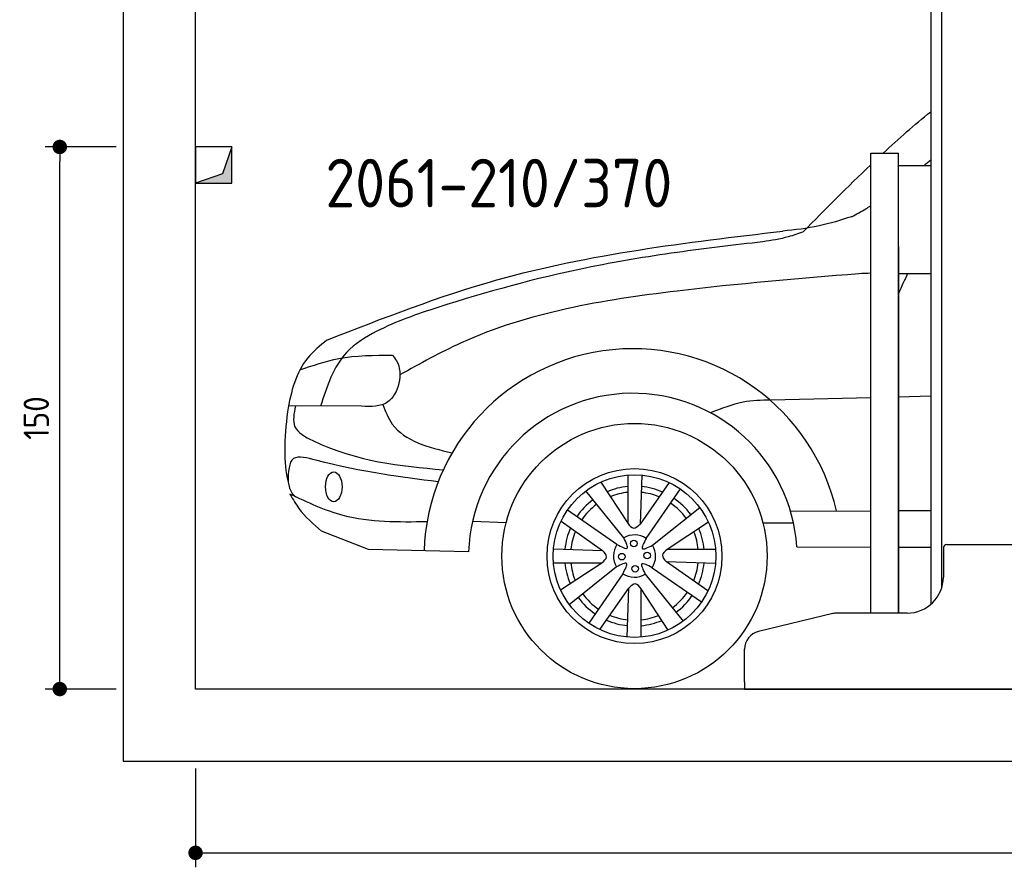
# Model space of a CAD drawing. Header units: millimetres. Extents: x -287 to 6264, y -793 to 3898.
# Tile 1 of 3: x -287 to 2438, y -793 to 1552. Entities that reach past the tile are written whole.
import ezdxf

# ---------------------------------------------------------------- set-up
doc = ezdxf.new("R2010")
doc.units = ezdxf.units.MM
for name, color, linetype in [('4', 3, 'Continuous'), ('5', 3, 'Continuous'), ('breakthrough', 1, 'Continuous'), ('car', 10, 'Continuous')]:
    doc.layers.add(name, color=color, linetype=linetype)
doc.styles.get("Standard").update_dxf_attribs({"font": 'ISOCP.SHX'})
doc.dimstyles.new('GEN-ISO$0', dxfattribs={"dimscale": 20, "dimtxt": 3.5, "dimasz": 2, "dimexe": 2, "dimexo": 1, "dimgap": 1.5, "dimtad": 1, "dimdec": 1, "dimlfac": 0.1, "dimdsep": 46, "dimtxsty": 'STANDARD', "dimblk": 'PUNKT', "dimcen": 2, "dimclrd": 256, "dimclre": 256, "dimclrt": 2, "dimadec": 0, "dimazin": 0, "dimtp": 0.1, "dimtm": 0.1, "dimtfac": 0.71, "dimtdec": 1, "dimtmove": 2, "dimatfit": 3, "dimldrblk": 'PUNKT', "dimfxl": 1, "dimtolj": 1, "dimarcsym": 0})

# ---------------------------------------------------------------- blocks, each defined once
blk = doc.blocks.new('PUNKT')
at = {"layer": '4', "color": 0, "linetype": 'ByBlock'}
blk.add_line((-0.5, 0), (-1, 0), dxfattribs=at)
at = {"layer": '4', "color": 0, "linetype": 'ByBlock', "const_width": 0.5}
blk.add_lwpolyline([(-0.25, 0, 1), (0.25, 0, 1)], format="xyb", close=True, dxfattribs=at)
blk = doc.blocks.new('*D11')
at = {"layer": '5', "lineweight": -2}
for p, q in [((200, -520), (200, -793.3)), ((5400, -520), (5400, -793.3)), ((240, -753.3), (5360, -753.3))]:
    blk.add_line(p, q, dxfattribs=at)
at = {"layer": 'DEFPOINTS', "color": 0}
for p in [(200, -500), (5400, -500), (5400, -753.3)]:
    blk.add_point(p, dxfattribs=at)
at = {"layer": '5', "lineweight": -2, "xscale": 40, "yscale": 40, "zscale": 40, "rotation": 180}
blk.add_blockref('PUNKT', (200, -753.3), dxfattribs=at)
at = {"layer": '5', "lineweight": -2, "xscale": 40, "yscale": 40, "zscale": 40}
blk.add_blockref('PUNKT', (5400, -753.3), dxfattribs=at)
at = {"layer": '5', "color": 2, "insert": (2800, -688.3), "char_height": 70, "attachment_point": 5}
blk.add_mtext('\\A1;520', dxfattribs=at)
blk = doc.blocks.new('*D3')
at = {"layer": '5', "lineweight": -2}
for p, q in [((-20, 1200), (-215.7, 1200)), ((-175.7, -260), (-175.7, 1160)), ((-20, -300), (-215.7, -300))]:
    blk.add_line(p, q, dxfattribs=at)
at = {"layer": 'DEFPOINTS', "color": 0}
for p in [(-175.7, 1200), (0, 1200), (0, -300)]:
    blk.add_point(p, dxfattribs=at)
at = {"layer": '5', "lineweight": -2, "xscale": 40, "yscale": 40, "zscale": 40}
for p, rotation in [((-175.7, 1200), 90), ((-175.7, -300), 270)]:
    blk.add_blockref('PUNKT', p, dxfattribs=dict(at, rotation=rotation))
at = {"layer": '5', "color": 2, "insert": (-240.7, 450), "char_height": 70, "attachment_point": 5, "rotation": 90}
blk.add_mtext('\\A1;150', dxfattribs=at)

msp = doc.modelspace()

# ---------------------------------------------------------------- linework, layer by layer
for p, q in [((2264.07, 2810), (2264.07, -21.22)), ((2234.07, 1810), (2234.07, -65.99)), ((2068.07, -90), (2068.07, 1183)), ((2068.07, 1183), (2145.07, 1183)), ((2145.07, -90), (2145.07, 1183)), ((2145.07, 1149.04), (2234.07, 1149.04)), ((2145.07, 925), (2145.07, -90)), ((2145.07, 850), (2234.07, 850)), ((2269.07, 90), (2269.07, 10)), ((2279.07, 100), (2459.07, 100)), ((1963.32, -91.38), (1757.4, -140.8)), ((2169.07, -90), (1974.98, -90)), ((1719.07, -280), (1719.07, -189.42)), ((1719.07, -280), (1719.07, -300)), ((1719.07, -300), (1994.07, -300)), ((1994.07, -300), (3024.07, -300))]:
    msp.add_line(p, q)
msp.add_lwpolyline([(5600, -300), (5600, 3600), (0, 3600), (0, -500), (5600, -500), (5698.53, -500), (5718.66, -452.06), (5691.11, -384.27), (5726.08, -350.37), (5711.24, -300), (200, -300), (200, 3400), (5400, 3400), (5400, -300)])
for centre, radius, start, end in [((2279.07, 90), 10, 90, 180), ((2169.07, 10), 100, 270, 0), ((1974.98, -140), 50, 90, 103.49573), ((1769.07, -189.42), 50, 103.49573, 180)]:
    msp.add_arc(centre, radius, start, end)
at = {"layer": 'breakthrough'}
for p, q in [((300, 1200), (274.52, 1125.48)), ((300, 1200), (274.52, 1125.48)), ((274.52, 1125.48), (200, 1100))]:
    msp.add_line(p, q, dxfattribs=at)
msp.add_lwpolyline([(200, 1100), (300, 1100), (300, 1200), (200, 1200)], close=True, dxfattribs=at)
msp.add_lwpolyline([(200, 1100), (300, 1100), (300, 1200), (200, 1200)], close=True, dxfattribs=at)
for points in [[(300, 1100), (300, 1200), (274.52, 1125.48)], [(300, 1100), (300, 1200), (274.52, 1125.48)], [(200, 1100), (300, 1100), (274.52, 1125.48)]]:
    msp.add_solid(points, dxfattribs=at)
at = {"layer": 'car'}
for p, q in [((2068.07, 506.17), (1791.82, 499.48)), ((2234.07, 510.18), (2145.07, 508.03)), ((659.53, 482.59), (457.32, 483.35)), ((1321.01, 272.53), (1396, 158.65)), ((1396.06, 292.14), (1396, 158.65)), ((1435.01, 291.96), (1430.35, 156.42)), ((1384.65, 118.12), (1280.03, 248.26)), ((1510.78, 271.27), (1430.35, 156.42)), ((1446.79, 116.63), (1541.37, 253.74)), ((1365.84, 100.19), (1228.73, 194.76)), ((1464.72, 97.83), (1594.86, 202.44)), ((1845.98, 192.46), (2068.07, 193.51)), ((2145.07, 193.87), (2234.07, 194.29)), ((966.61, 164.52), (1059.53, 160.69)), ((1211.2, 164.17), (1326.05, 83.75)), ((678.18, 85.68), (548.7, 136.94)), ((1619.14, 161.46), (1505.25, 86.47)), ((1769.68, 160.17), (1854.26, 160.08)), ((955.57, 79.35), (678.18, 85.68)), ((1190.51, 88.41), (1326.05, 83.75)), ((1638.74, 86.41), (1505.25, 86.47)), ((1863.6, 93.64), (2068.07, 92.82)), ((2145.07, 92.51), (2234.07, 92.15)), ((1190.33, 49.45), (1323.82, 49.4)), ((1209.94, -25.6), (1323.82, 49.4)), ((1364.35, 38.04), (1234.21, -66.57)), ((1463.24, 35.68), (1600.34, -58.9)), ((1617.88, -28.31), (1503.03, 52.12)), ((1638.57, 47.46), (1503.03, 52.12)), ((1382.28, 19.23), (1287.71, -117.87)), ((1444.43, 17.75), (1549.05, -112.39)), ((1318.3, -135.41), (1398.73, -20.55)), ((1394.06, -156.1), (1398.73, -20.55)), ((1433.02, -156.27), (1433.07, -22.78)), ((1508.07, -136.67), (1433.07, -22.78))]:
    msp.add_line(p, q, dxfattribs=at)
for centre, radius in [((1414.54, 67.93), 366.93), ((1414.54, 67.93), 242.09), ((1414.54, 67.93), 224.97), ((1412.84, 102.9), 9.14), ((1379.57, 66.23), 9.14), ((1449.51, 69.63), 9.14), ((1416.24, 32.96), 9.14)]:
    msp.add_circle(centre, radius, dxfattribs=at)
for centre, radius, start, end in [((1409.94, 63.73), 577.94, 12.93095, 178.17513), ((1409.94, 63.73), 454.64, 3.77134, 178.03147), ((1414.54, 67.93), 193.48, 95.48488, 113.1206), ((1414.54, 67.93), 193.48, 66.26492, 84.24812), ((1414.54, 67.93), 193.48, 126.38201, 145.72797), ((1414.54, 67.93), 177.35, 95.98793, 112.17689), ((1414.54, 67.93), 177.35, 67.30559, 83.9034), ((1414.54, 67.93), 193.48, 36.38201, 55.72797), ((1414.54, 67.93), 177.35, 126.16239, 145.75767), ((1414.54, 67.93), 177.35, 36.16239, 55.75767), ((1414.54, 67.93), 193.48, 156.26492, 174.24812), ((1414.54, 67.93), 177.35, 157.30559, 173.9034), ((1414.54, 67.93), 193.48, 5.48488, 23.1206), ((1414.54, 67.93), 58.41, 56.48266, 120.78127), ((1414.54, 67.93), 177.35, 5.98793, 22.17689), ((1414.54, 67.93), 58.41, 146.48266, 210.78127), ((1414.54, 67.93), 58.41, 326.48266, 30.78127), ((1414.54, 67.93), 193.48, 185.48488, 203.1206), ((1414.54, 67.93), 177.35, 185.98793, 202.17689), ((1414.54, 67.93), 177.35, 337.30559, 353.9034), ((1414.54, 67.93), 193.48, 336.26492, 354.24812), ((1414.54, 67.93), 58.41, 236.48266, 300.78127), ((1414.54, 67.93), 193.48, 216.38201, 235.72797), ((1414.54, 67.93), 177.35, 216.16239, 235.75767), ((1414.54, 67.93), 177.35, 306.16239, 325.75767), ((1414.54, 67.93), 193.48, 306.38201, 325.72797), ((1414.54, 67.93), 177.35, 247.30559, 263.9034), ((1414.54, 67.93), 177.35, 275.98793, 292.17689), ((1414.54, 67.93), 193.48, 246.26492, 264.24812), ((1414.54, 67.93), 193.48, 275.48488, 293.1206)]:
    msp.add_arc(centre, radius, start, end, dxfattribs=at)
msp.add_ellipse((582.39, 259.59), major_axis=(0, 41.43), ratio=0.5509677, dxfattribs=at)
for points in [[(2102.64, 1183), (2145.39, 1222.6), (2189.03, 1261), (2234.07, 1297.54)], [(1881.3, 965.36), (1942.99, 1027.85), (2004.68, 1090.34), (2068.07, 1150.56)], [(2216.2, 1149.04), (2222.17, 1154.16), (2228.12, 1159.3), (2234.07, 1164.45)], [(2068.07, 850.7), (2057.03, 850.15), (2045.99, 849.59), (2034.96, 849.04)], [(2170.95, 850), (2161.54, 831.65), (2152.84, 813.11), (2145.07, 794.32)], [(454.42, 467.3), (446.07, 392.34), (441.69, 327.29), (455.87, 272.88)]]:
    msp.add_open_spline(points, degree=3, dxfattribs=at)
for points, knots in [([(2015.13, 1007.03), (2028.43, 1014.23), (2046.3, 1023.91), (2063.67, 1034.34), (2068.07, 1037.06)], [0, 0, 0, 0, 45.3514522, 60.9014516, 60.9014516, 60.9014516, 60.9014516]), ([(2015.13, 1007.03), (1985.44, 997.55), (1923.29, 977.7), (1858.4, 970.7), (1824.51, 967.05)], [0, 0, 0, 0, 93.2526942, 195.2101002, 195.2101002, 195.2101002, 195.2101002]), ([(563.54, 665.69), (718.99, 726.4), (1124.27, 884.69), (1557.47, 935.64), (1824.51, 967.05)], [0, 0, 0, 0, 499.0177175, 1300.9602164, 1300.9602164, 1300.9602164, 1300.9602164]), ([(1881.3, 965.36), (1867.65, 960.31), (1831.49, 946.95), (1793.3, 941.26), (1769.53, 937.72)], [0, 0, 0, 0, 43.5863147, 115.39918, 115.39918, 115.39918, 115.39918]), ([(1769.53, 937.72), (1690.37, 928.43), (1526.14, 909.17), (1223.73, 859.14), (945.55, 782.68), (724, 706.87), (592.01, 625.75), (563.42, 537.51), (545.77, 483.02)], [0, 0, 0, 0, 239.0821936, 496.0161654, 919.2458483, 1100.3322456, 1202.4079922, 1367.2454092, 1367.2454092, 1367.2454092, 1367.2454092]), ([(2034.96, 849.04), (1867.82, 835.27), (1497.25, 804.75), (1056.18, 731.7), (821.08, 600.24), (765.28, 569.04)], [0, 0, 0, 0, 504.9384987, 1119.5077757, 1310.7576701, 1310.7576701, 1310.7576701, 1310.7576701]), ([(563.54, 665.69), (544.51, 650.01), (483.08, 599.38), (464.15, 523.59), (454.42, 467.3)], [0, 0, 0, 0, 72.5072029, 234.0440486, 234.0440486, 234.0440486, 234.0440486]), ([(488.75, 583.25), (524.25, 595.34), (606.96, 623.5), (694.56, 623.77), (744.56, 623.92)], [0, 0, 0, 0, 111.8100786, 260.5269713, 260.5269713, 260.5269713, 260.5269713]), ([(744.56, 623.92), (748.76, 618.86), (777.91, 583.78), (753.91, 479), (685.65, 481.6), (659.53, 482.59)], [0, 0, 0, 0, 19.7290718, 136.6309403, 209.039779, 209.039779, 209.039779, 209.039779]), ([(1791.82, 499.48), (1765.89, 498.93), (1708.26, 497.7), (1654.69, 476.07), (1625.22, 464.17)], [0, 0, 0, 0, 77.1842311, 171.5523596, 171.5523596, 171.5523596, 171.5523596]), ([(476.46, 483.28), (472.19, 462.5), (463.26, 419.01), (627.5, 330.73), (766.54, 317.64), (885.44, 306.44)], [0, 0, 0, 0, 57.3732904, 120.0795359, 490.1066866, 490.1066866, 490.1066866, 490.1066866]), ([(717.84, 487.19), (725.55, 468.09), (756.85, 390.55), (844.06, 369.31), (909.78, 353.3)], [0, 0, 0, 0, 60.0678484, 243.8090344, 243.8090344, 243.8090344, 243.8090344]), ([(871.44, 273.56), (768.4, 286.24), (646.8, 301.21), (457.88, 353.79), (456.55, 300.49), (455.87, 272.88)], [0, 0, 0, 0, 343.5777006, 405.4521214, 471.9768392, 471.9768392, 471.9768392, 471.9768392]), ([(455.87, 272.88), (458.26, 261.34), (461.61, 245.22), (473.76, 234.85), (477.22, 231.89)], [0, 0, 0, 0, 33.7545029, 47.177207, 47.177207, 47.177207, 47.177207]), ([(461.26, 239.44), (470.34, 224.19), (490.77, 186.99), (525.74, 156.78), (548.7, 136.94)], [550.221689, 550.221689, 550.221689, 550.221689, 596.4770938, 684.9810497, 684.9810497, 684.9810497, 684.9810497]), ([(840.52, 162.59), (761.66, 161.64), (628.9, 160.05), (509.66, 216.51), (461.26, 239.44)], [0, 0, 0, 0, 232.4979906, 391.3707038, 391.3707038, 391.3707038, 391.3707038]), ([(1396, 158.65), (1401.24, 152.14), (1411.81, 139.02), (1424.14, 150.59), (1430.35, 156.42)], [0, 0, 0, 0, 21.0150314, 42.3957236, 42.3957236, 42.3957236, 42.3957236]), ([(1365.84, 100.19), (1378.41, 93.43), (1403.47, 79.96), (1390.91, 105.43), (1384.65, 118.12)], [0, 0, 0, 0, 30.1210839, 60.0488201, 60.0488201, 60.0488201, 60.0488201]), ([(1446.79, 116.63), (1440.04, 104.06), (1426.57, 79.01), (1452.03, 91.57), (1464.72, 97.83)], [0, 0, 0, 0, 30.1210839, 60.0488201, 60.0488201, 60.0488201, 60.0488201]), ([(1323.82, 49.4), (1330.33, 54.64), (1343.45, 65.2), (1331.88, 77.53), (1326.05, 83.75)], [0, 0, 0, 0, 21.0150314, 42.3957236, 42.3957236, 42.3957236, 42.3957236]), ([(1505.25, 86.47), (1498.75, 81.23), (1485.63, 70.66), (1497.19, 58.34), (1503.03, 52.12)], [0, 0, 0, 0, 21.0150314, 42.3957236, 42.3957236, 42.3957236, 42.3957236]), ([(1382.28, 19.23), (1389.04, 31.8), (1402.51, 56.86), (1377.05, 44.3), (1364.35, 38.04)], [0, 0, 0, 0, 30.1210839, 60.0488201, 60.0488201, 60.0488201, 60.0488201]), ([(1463.24, 35.68), (1450.67, 42.43), (1425.61, 55.9), (1438.17, 30.44), (1444.43, 17.75)], [0, 0, 0, 0, 30.1210839, 60.0488201, 60.0488201, 60.0488201, 60.0488201]), ([(1433.07, -22.78), (1427.84, -16.28), (1417.27, -3.16), (1404.94, -14.72), (1398.73, -20.55)], [0, 0, 0, 0, 21.0150314, 42.3957236, 42.3957236, 42.3957236, 42.3957236])]:
    msp.add_open_spline(points, degree=3, knots=knots, dxfattribs=at)

# ---------------------------------------------------------------- texts
msp.add_text('2061-210/370', height=134.4).set_placement((559.31, 1032.82))

# ---------------------------------------------------------------- dimensions: what is measured, and where the dimension line sits
at = {"layer": '5'}
dim = msp.add_linear_dim(base=(-175.68, 1200), p1=(0, -300), p2=(0, 1200), angle=90, dimstyle='GEN-ISO$0', override={"dimlfac": 0.1}, dxfattribs=at)
dim.commit()
dim.dimension.update_dxf_attribs({"geometry": '*D3', "text_midpoint": (-240.68, 450)})
dim = msp.add_linear_dim(base=(5400, -753.28), p1=(200, -500), p2=(5400, -500), dimstyle='GEN-ISO$0', override={"dimlfac": 0.1}, dxfattribs=at)
dim.commit()
dim.dimension.update_dxf_attribs({"geometry": '*D11', "text_midpoint": (2800, -688.27)})

doc.saveas('drawing.dxf')
